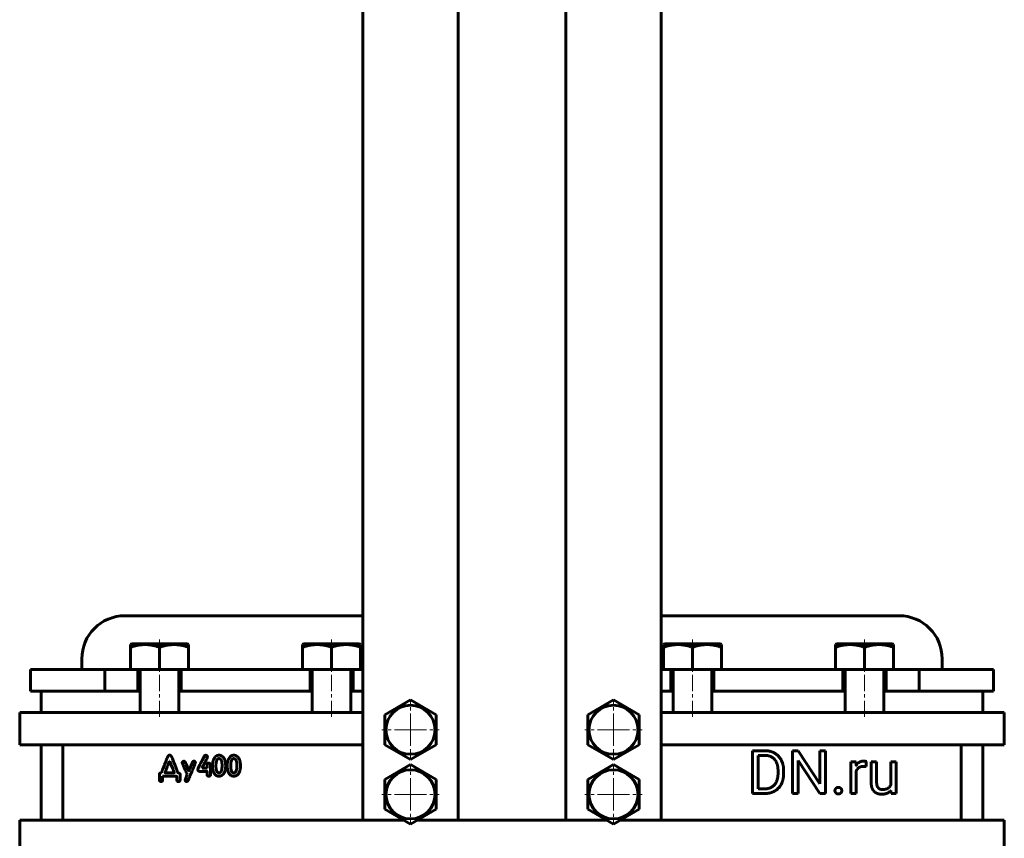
# Model space of a CAD drawing. Header units: millimetres. Extents: x -242 to 242, y -667 to 665.
# Tile 2 of 5: x -229 to 229, y -96 to 285. Entities that reach past the tile are written whole.
import ezdxf

# ---------------------------------------------------------------- set-up
doc = ezdxf.new("R2010")
doc.units = ezdxf.units.MM
doc.linetypes.add('K5LT_AXLED', pattern=[12, 7.5, -1.5, 1.5, -1.5])
doc.linetypes.add('K5LT_BASIC', pattern=[0])
doc.layers.add('Системный слой (1)', color=7, linetype='Continuous', true_color=0x6c6c6c)

# ---------------------------------------------------------------- blocks, each defined once
blk = doc.blocks.new('U33')
at = {"layer": 'Системный слой (1)', "color": 143, "linetype": 'K5LT_BASIC', "lineweight": 60, "true_color": 0x33acca}
for p, q in [((-25, 394.61), (-25, 429.75)), ((-25, -87.25), (-25, 367.35))]:
    blk.add_line(p, q, dxfattribs=at)
blk = doc.blocks.new('U34')
at = {"layer": 'Системный слой (1)', "color": 143, "linetype": 'K5LT_BASIC', "lineweight": 60, "true_color": 0x33acca}
for p, q in [((25, 393.74), (25, 429.75)), ((25, -87.25), (25, 367.35))]:
    blk.add_line(p, q, dxfattribs=at)
blk = doc.blocks.new('U37')
at = {"layer": 'Системный слой (1)', "color": 143, "linetype": 'K5LT_BASIC', "lineweight": 60, "true_color": 0x33acca}
for p, q in [((-73.875, -27.25), (-69.375, -27.25)), ((69.375, -27.25), (73.875, -27.25))]:
    blk.add_line(p, q, dxfattribs=at)
blk = doc.blocks.new('U38')
at = {"layer": 'Системный слой (1)', "color": 143, "linetype": 'K5LT_BASIC', "lineweight": 60, "true_color": 0x33acca}
for p, q in [((-69.38, 405.31), (-69.38, 429.75)), ((-69.38, -87.25), (-69.38, 382.26))]:
    blk.add_line(p, q, dxfattribs=at)
blk = doc.blocks.new('U40')
at = {"layer": 'Системный слой (1)', "color": 143, "linetype": 'K5LT_BASIC', "lineweight": 60, "true_color": 0x33acca}
for p, q in [((69.37, 428.94), (69.37, 429.75)), ((69.37, 405.31), (69.37, 415.76)), ((69.37, -87.25), (69.37, 382.26))]:
    blk.add_line(p, q, dxfattribs=at)
blk = doc.blocks.new('U45')
at = {"layer": 'Системный слой (1)', "color": 30, "linetype": 'K5LT_AXLED', "lineweight": 18, "true_color": 0xff8000}
for q in [(-47.1875, -61.85), (-60.5875, -75.25), (-33.7875, -75.25), (-47.1875, -88.65)]:
    blk.add_line((-47.1875, -75.25), q, dxfattribs=at)
blk = doc.blocks.new('U46')
at = {"layer": 'Системный слой (1)', "color": 30, "linetype": 'K5LT_AXLED', "lineweight": 18, "true_color": 0xff8000}
for q in [(-47.1875, -31.85), (-60.5875, -45.25), (-33.7875, -45.25), (-47.1875, -58.65)]:
    blk.add_line((-47.1875, -45.25), q, dxfattribs=at)
blk = doc.blocks.new('U49')
at = {"layer": 'Системный слой (1)', "color": 30, "linetype": 'K5LT_AXLED', "lineweight": 18, "true_color": 0xff8000}
for q in [(47.1875, -61.85), (33.7875, -75.25), (60.5875, -75.25), (47.1875, -88.65)]:
    blk.add_line((47.1875, -75.25), q, dxfattribs=at)
blk = doc.blocks.new('U50')
at = {"layer": 'Системный слой (1)', "color": 30, "linetype": 'K5LT_AXLED', "lineweight": 18, "true_color": 0xff8000}
for q in [(47.1875, -31.85), (33.7875, -45.25), (60.5875, -45.25), (47.1875, -58.65)]:
    blk.add_line((47.1875, -45.25), q, dxfattribs=at)

msp = doc.modelspace()

# ---------------------------------------------------------------- linework, layer by layer
at = {"layer": 'Системный слой (1)', "color": 143, "linetype": 'K5LT_BASIC', "lineweight": 60, "true_color": 0x33acca}
for p, q in [((-180, 7.75), (-69.37, 7.75)), ((69.38, 7.75), (180, 7.75)), ((-177.38, -5.64), (-176.7, -5.25)), ((-177.38, -6.85), (-177.38, -5.64)), ((-177.38, -17.25), (-177.38, -6.85)), ((-151.05, -5.25), (-176.7, -5.25)), ((-163.88, -17.25), (-163.88, -6.85)), ((-150.38, -5.64), (-151.05, -5.25)), ((-150.38, -5.64), (-150.38, -6.85)), ((-150.38, -17.25), (-150.38, -6.85)), ((-97.38, -5.64), (-96.7, -5.25)), ((-97.38, -6.85), (-97.38, -5.64)), ((-97.38, -17.25), (-97.38, -6.85)), ((-71.05, -5.25), (-96.7, -5.25)), ((-83.88, -17.25), (-83.88, -6.85)), ((-70.38, -5.64), (-71.05, -5.25)), ((-70.38, -5.64), (-70.38, -6.85)), ((-70.38, -17.25), (-70.38, -6.85)), ((70.38, -5.64), (71.05, -5.25)), ((70.38, -6.85), (70.38, -5.64)), ((70.38, -17.25), (70.38, -6.85)), ((96.7, -5.25), (71.05, -5.25)), ((83.88, -17.25), (83.88, -6.85)), ((97.38, -5.64), (96.7, -5.25)), ((97.38, -5.64), (97.38, -6.85)), ((97.38, -17.25), (97.38, -6.85)), ((150.38, -5.64), (151.05, -5.25)), ((150.38, -6.85), (150.38, -5.64)), ((150.38, -17.25), (150.38, -6.85)), ((176.7, -5.25), (151.05, -5.25)), ((163.88, -17.25), (163.88, -6.85)), ((177.38, -5.64), (176.7, -5.25)), ((177.38, -5.64), (177.38, -6.85)), ((177.38, -17.25), (177.38, -6.85)), ((-200, -17.25), (-200, -12.25)), ((200, -17.25), (200, -12.25)), ((-223.88, -27.25), (-223.88, -17.25)), ((-223.88, -17.25), (-189.23, -17.25)), ((-189.23, -27.25), (-189.23, -17.25)), ((-189.23, -17.25), (-173.88, -17.25)), ((-173.88, -17.25), (-163.88, -17.25)), ((-173.88, -27.25), (-173.88, -17.25)), ((-172.88, -17.85), (-172.88, -37.25)), ((-163.88, -17.25), (-153.88, -17.25)), ((-154.88, -17.85), (-154.88, -37.25)), ((-153.88, -27.25), (-153.88, -17.25)), ((-153.88, -17.25), (-93.88, -17.25)), ((-93.88, -17.25), (-83.88, -17.25)), ((-93.88, -27.25), (-93.88, -17.25)), ((-92.88, -17.85), (-92.88, -37.25)), ((-83.88, -17.25), (-73.88, -17.25)), ((-74.88, -17.85), (-74.88, -37.25)), ((-73.88, -17.25), (-69.37, -17.25)), ((-73.88, -27.25), (-73.88, -17.25)), ((69.38, -17.25), (73.88, -17.25)), ((73.88, -17.25), (83.88, -17.25)), ((73.88, -27.25), (73.88, -17.25)), ((74.88, -17.85), (74.88, -37.25)), ((83.88, -17.25), (93.87, -17.25)), ((92.87, -17.85), (92.87, -37.25)), ((93.87, -27.25), (93.87, -17.25)), ((93.87, -17.25), (153.88, -17.25)), ((153.88, -17.25), (163.88, -17.25)), ((153.88, -27.25), (153.88, -17.25)), ((154.88, -17.85), (154.88, -37.25)), ((163.88, -17.25), (173.88, -17.25)), ((172.88, -17.85), (172.88, -37.25)), ((173.88, -17.25), (189.23, -17.25)), ((173.88, -27.25), (173.88, -17.25)), ((189.23, -27.25), (189.23, -17.25)), ((189.23, -17.25), (223.88, -17.25)), ((223.88, -27.25), (223.88, -17.25)), ((-189.23, -27.25), (-223.88, -27.25)), ((-218.88, -37.25), (-218.88, -27.25)), ((-189.23, -27.25), (-173.88, -27.25)), ((-173.88, -27.25), (-172.88, -27.25)), ((-154.88, -27.25), (-153.88, -27.25)), ((-153.88, -27.25), (-93.88, -27.25)), ((-93.88, -27.25), (-92.88, -27.25)), ((-74.88, -27.25), (-73.88, -27.25)), ((73.88, -27.25), (74.88, -27.25)), ((92.87, -27.25), (93.87, -27.25)), ((93.87, -27.25), (153.88, -27.25)), ((153.88, -27.25), (154.88, -27.25)), ((172.88, -27.25), (173.88, -27.25)), ((173.88, -27.25), (189.23, -27.25)), ((223.88, -27.25), (189.23, -27.25)), ((218.87, -37.25), (218.87, -27.25)), ((-59.19, -38.32), (-47.19, -31.39)), ((-47.19, -31.39), (-35.19, -38.32)), ((35.19, -38.32), (47.19, -31.39)), ((47.19, -31.39), (59.19, -38.32)), ((-228.88, -37.25), (-218.88, -37.25)), ((-228.88, -52.25), (-228.88, -37.25)), ((-218.88, -37.25), (-69.37, -37.25)), ((-59.19, -52.18), (-59.19, -38.32)), ((-35.19, -38.32), (-35.19, -52.18)), ((35.19, -52.18), (35.19, -38.32)), ((59.19, -38.32), (59.19, -52.18)), ((69.38, -37.25), (218.87, -37.25)), ((218.87, -37.25), (228.88, -37.25)), ((228.88, -52.25), (228.88, -37.25)), ((-218.88, -52.25), (-228.88, -52.25)), ((-218.88, -52.25), (-69.37, -52.25)), ((-218.88, -52.25), (-218.88, -87.25)), ((-208.87, -52.25), (-208.87, -87.25)), ((-47.19, -59.11), (-59.19, -52.18)), ((-35.19, -52.18), (-47.19, -59.11)), ((47.19, -59.11), (35.19, -52.18)), ((59.19, -52.18), (47.19, -59.11)), ((69.38, -52.25), (218.87, -52.25)), ((208.88, -52.25), (208.88, -87.25)), ((228.88, -52.25), (218.87, -52.25)), ((218.87, -52.25), (218.87, -87.25)), ((-159.14, -57.03), (-159.37, -57.08)), ((117.5, -54.95), (111.86, -54.95)), ((111.86, -54.95), (111.86, -74.89)), ((114.5, -57.12), (114.5, -72.74)), ((117.5, -57.12), (114.5, -57.12)), ((133.02, -54.95), (130.38, -54.95)), ((130.38, -54.95), (130.38, -74.89)), ((143.1, -70.37), (133.02, -54.95)), ((145.72, -54.95), (143.1, -54.95)), ((143.1, -54.95), (143.1, -70.37)), ((145.72, -74.89), (145.72, -54.95)), ((-159.14, -59.81), (-159.18, -59.81)), ((-153.3, -60.55), (-153.3, -60.62)), ((-150.24, -64.2), (-151.54, -61.24)), ((-147.2, -60.55), (-147.2, -60.44)), ((-143.98, -63.01), (-143.98, -62.85)), ((-141.79, -63.01), (-143.98, -63.01)), ((-141.79, -61.89), (-141.79, -63.01)), ((-140.19, -66.11), (-140.19, -61.49)), ((-137.63, -61.33), (-137.66, -62.11)), ((-133.11, -61.92), (-133.11, -61.89)), ((-130.75, -61.33), (-130.78, -62.11)), ((-126.24, -61.92), (-126.24, -61.89)), ((-59.19, -68.32), (-47.19, -61.39)), ((-47.19, -61.39), (-35.19, -68.32)), ((35.19, -68.32), (47.19, -61.39)), ((47.19, -61.39), (59.19, -68.32)), ((133.02, -74.89), (133.02, -59.51)), ((133.02, -59.51), (143.06, -74.89)), ((157.51, -60.08), (157.51, -74.89)), ((159.98, -60.08), (157.51, -60.08)), ((160.03, -61.77), (159.98, -60.08)), ((164.66, -62.35), (164.68, -59.99)), ((169.52, -60.08), (166.98, -60.08)), ((166.98, -60.08), (166.98, -69.63)), ((169.52, -69.66), (169.52, -60.08)), ((176.1, -60.08), (176.1, -70.86)), ((178.65, -60.08), (176.1, -60.08)), ((178.65, -74.89), (178.65, -60.08)), ((-163.95, -65.97), (-163.95, -68.56)), ((-162.43, -66.81), (-162.15, -66.77)), ((-162.43, -68.52), (-162.43, -66.81)), ((-162.15, -66.77), (-156.94, -66.77)), ((-161.27, -65.17), (-161.24, -65.25)), ((-161.24, -65.25), (-157.09, -65.25)), ((-155.89, -66.92), (-155.89, -68.22)), ((-154.28, -68.29), (-154.28, -66.05)), ((-151, -65.96), (-151.25, -66.72)), ((-150.17, -64.2), (-150.24, -64.2)), ((-145.05, -64.6), (-141.86, -64.6)), ((-141.79, -64.68), (-141.79, -66.15)), ((-136.33, -65.22), (-136, -65.22)), ((-129.45, -65.22), (-129.12, -65.22)), ((-59.19, -82.18), (-59.19, -68.32)), ((-35.19, -68.32), (-35.19, -82.18)), ((35.19, -82.18), (35.19, -68.32)), ((59.19, -68.32), (59.19, -82.18)), ((123.68, -65.53), (123.68, -64.31)), ((126.29, -65.53), (126.29, -64.34)), ((160.05, -74.89), (160.05, -64.37)), ((-163.21, -69.32), (-163.17, -69.32)), ((-155.15, -69.32), (-155.04, -69.32)), ((-151.32, -69.25), (-151.22, -69.25)), ((114.5, -72.74), (117.26, -72.74)), ((111.86, -74.89), (117.26, -74.89)), ((130.38, -74.89), (133.02, -74.89)), ((143.06, -74.89), (145.72, -74.89)), ((157.51, -74.89), (160.05, -74.89)), ((176.18, -73.43), (176.23, -74.89)), ((176.23, -74.89), (178.65, -74.89)), ((-47.19, -89.11), (-59.19, -82.18)), ((-35.19, -82.18), (-47.19, -89.11)), ((47.19, -89.11), (35.19, -82.18)), ((59.19, -82.18), (47.19, -89.11)), ((-228.88, -87.25), (-218.88, -87.25)), ((-228.88, -102.25), (-228.88, -87.25)), ((-218.88, -87.25), (-69.37, -87.25)), ((-69.37, -87.25), (-50.4, -87.25)), ((-43.97, -87.25), (-25, -87.25)), ((-25, -87.25), (25, -87.25)), ((25, -87.25), (43.97, -87.25)), ((50.4, -87.25), (69.38, -87.25)), ((69.38, -87.25), (218.87, -87.25)), ((218.87, -87.25), (228.88, -87.25)), ((228.88, -102.25), (228.88, -87.25))]:
    msp.add_line(p, q, dxfattribs=at)
at = {"layer": 'Системный слой (1)', "color": 30, "linetype": 'K5LT_AXLED', "lineweight": 18, "true_color": 0xff8000}
for p, q in [((-163.88, -8.85), (-163.88, -3.25)), ((-83.88, -8.85), (-83.88, -3.25)), ((83.88, -8.85), (83.88, -3.25)), ((163.88, -8.85), (163.88, -3.25)), ((-163.88, -39.25), (-163.88, -15.25)), ((-83.88, -39.25), (-83.88, -15.25)), ((83.88, -39.25), (83.88, -15.25)), ((163.88, -39.25), (163.88, -15.25))]:
    msp.add_line(p, q, dxfattribs=at)
at = {"layer": 'Системный слой (1)', "color": 143, "linetype": 'K5LT_BASIC', "lineweight": 60, "true_color": 0x33acca}
for centre in [(-47.19, -45.25), (47.19, -45.25), (-47.19, -75.25), (47.19, -75.25)]:
    msp.add_circle(centre, 11.4, dxfattribs=at)
for centre, radius, start, end in [((-180, -12.25), 20, 90, 180), ((180, -12.25), 20, 0, 90), ((-173.48, -17.85), 0.6, 0, 90), ((-154.28, -17.85), 0.6, 90, 180), ((-93.48, -17.85), 0.6, 0, 90), ((-74.28, -17.85), 0.6, 90, 180), ((74.27, -17.85), 0.6, 0, 90), ((93.48, -17.85), 0.6, 90, 180), ((154.28, -17.85), 0.6, 0, 90), ((173.48, -17.85), 0.6, 90, 180)]:
    msp.add_arc(centre, radius, start, end, dxfattribs=at)
for points, degree, knots in [([(-163.88, -6.85), (-164.34, -6.69), (-165.02, -6.48), (-166, -6.22), (-166.68, -6.07), (-167.3, -5.95), (-167.94, -5.84), (-168.7, -5.74), (-169.57, -5.66), (-170.39, -5.64), (-171.18, -5.64), (-171.93, -5.68), (-172.66, -5.75), (-173.49, -5.86), (-174.64, -6.07), (-175.98, -6.4), (-176.95, -6.7), (-177.38, -6.85)], 3, [0, 0, 0, 0, 1.889793, 2.772286, 3.97396, 4.613199, 5.275973, 6.508307, 7.620707, 8.715255, 9.746093, 10.721757, 11.68135, 12.629021, 14.021816, 16.259909, 18, 18, 18, 18]), ([(-150.38, -6.85), (-150.84, -6.69), (-151.52, -6.48), (-152.5, -6.22), (-153.18, -6.07), (-153.8, -5.95), (-154.44, -5.84), (-155.2, -5.74), (-156.07, -5.66), (-156.89, -5.64), (-157.68, -5.64), (-158.43, -5.68), (-159.16, -5.75), (-159.99, -5.86), (-161.14, -6.07), (-162.48, -6.4), (-163.45, -6.7), (-163.88, -6.85)], 3, [0, 0, 0, 0, 1.889793, 2.772286, 3.97396, 4.613199, 5.275973, 6.508307, 7.620707, 8.715255, 9.746093, 10.721757, 11.68135, 12.629021, 14.021816, 16.259909, 18, 18, 18, 18]), ([(-83.88, -6.85), (-84.34, -6.69), (-85.02, -6.48), (-86, -6.22), (-86.68, -6.07), (-87.3, -5.95), (-87.94, -5.84), (-88.7, -5.74), (-89.57, -5.66), (-90.39, -5.64), (-91.18, -5.64), (-91.93, -5.68), (-92.66, -5.75), (-93.49, -5.86), (-94.64, -6.07), (-95.98, -6.4), (-96.95, -6.7), (-97.38, -6.85)], 3, [0, 0, 0, 0, 1.889793, 2.772286, 3.97396, 4.613199, 5.275973, 6.508307, 7.620707, 8.715255, 9.746093, 10.721757, 11.68135, 12.629021, 14.021816, 16.259909, 18, 18, 18, 18]), ([(-70.38, -6.85), (-70.84, -6.69), (-71.52, -6.48), (-72.5, -6.22), (-73.18, -6.07), (-73.8, -5.95), (-74.44, -5.84), (-75.2, -5.74), (-76.07, -5.66), (-76.89, -5.64), (-77.68, -5.64), (-78.43, -5.68), (-79.16, -5.75), (-79.99, -5.86), (-81.14, -6.07), (-82.48, -6.4), (-83.45, -6.7), (-83.88, -6.85)], 3, [0, 0, 0, 0, 1.889793, 2.772286, 3.97396, 4.613199, 5.275973, 6.508307, 7.620707, 8.715255, 9.746093, 10.721757, 11.68135, 12.629021, 14.021816, 16.259909, 18, 18, 18, 18]), ([(83.88, -6.85), (83.41, -6.69), (82.73, -6.48), (81.75, -6.22), (81.07, -6.07), (80.45, -5.95), (79.81, -5.84), (79.05, -5.74), (78.18, -5.66), (77.36, -5.64), (76.57, -5.64), (75.82, -5.68), (75.09, -5.75), (74.26, -5.86), (73.11, -6.07), (71.77, -6.4), (70.8, -6.7), (70.38, -6.85)], 3, [0, 0, 0, 0, 1.889793, 2.772286, 3.97396, 4.613199, 5.275973, 6.508307, 7.620707, 8.715255, 9.746093, 10.721757, 11.68135, 12.629021, 14.021816, 16.259909, 18, 18, 18, 18]), ([(97.38, -6.85), (96.91, -6.69), (96.23, -6.48), (95.25, -6.22), (94.57, -6.07), (93.95, -5.95), (93.31, -5.84), (92.55, -5.74), (91.68, -5.66), (90.86, -5.64), (90.07, -5.64), (89.32, -5.68), (88.59, -5.75), (87.76, -5.86), (86.61, -6.07), (85.27, -6.4), (84.3, -6.7), (83.88, -6.85)], 3, [0, 0, 0, 0, 1.889793, 2.772286, 3.97396, 4.613199, 5.275973, 6.508307, 7.620707, 8.715255, 9.746093, 10.721757, 11.68135, 12.629021, 14.021816, 16.259909, 18, 18, 18, 18]), ([(163.88, -6.85), (163.41, -6.69), (162.73, -6.48), (161.75, -6.22), (161.07, -6.07), (160.45, -5.95), (159.81, -5.84), (159.05, -5.74), (158.18, -5.66), (157.36, -5.64), (156.57, -5.64), (155.82, -5.68), (155.09, -5.75), (154.26, -5.86), (153.11, -6.07), (151.77, -6.4), (150.8, -6.7), (150.38, -6.85)], 3, [0, 0, 0, 0, 1.889793, 2.772286, 3.97396, 4.613199, 5.275973, 6.508307, 7.620707, 8.715255, 9.746093, 10.721757, 11.68135, 12.629021, 14.021816, 16.259909, 18, 18, 18, 18]), ([(177.38, -6.85), (176.91, -6.69), (176.23, -6.48), (175.25, -6.22), (174.57, -6.07), (173.95, -5.95), (173.31, -5.84), (172.55, -5.74), (171.68, -5.66), (170.86, -5.64), (170.07, -5.64), (169.32, -5.68), (168.59, -5.75), (167.76, -5.86), (166.61, -6.07), (165.27, -6.4), (164.3, -6.7), (163.88, -6.85)], 3, [0, 0, 0, 0, 1.889793, 2.772286, 3.97396, 4.613199, 5.275973, 6.508307, 7.620707, 8.715255, 9.746093, 10.721757, 11.68135, 12.629021, 14.021816, 16.259909, 18, 18, 18, 18]), ([(161.48, -60.32), (160.61, -60.83), (160.04, -61.76), (160.03, -61.77)], 2, [0, 0, 0, 1.967275, 2, 2, 2]), ([(160.05, -64.37), (160.31, -63.74), (161.21, -62.79), (162.55, -62.24), (163.43, -62.24)], 2, [0, 0, 0, 0.9573, 1.97865, 3, 3, 3])]:
    msp.add_open_spline(points, degree=degree, knots=knots, dxfattribs=at)
for points in [[(-160.43, -58.75), (-162.15, -63.11), (-163.02, -65.21)], [(-159.37, -57.08), (-159.85, -57.08), (-160.43, -58.75)], [(-158.04, -58.37), (-158.41, -57.03), (-159.14, -57.03)], [(-155.53, -64.72), (-156.22, -62.77), (-158.04, -58.37)], [(-143.12, -57.62), (-146.09, -63.35), (-146.09, -63.64)], [(-143.98, -62.85), (-141.6, -58.06), (-141.6, -57.95)], [(-142.42, -57.06), (-143.12, -57.29), (-143.12, -57.62)], [(-141.6, -57.95), (-141.68, -57.06), (-142.42, -57.06)], [(-138.63, -58.9), (-139.25, -60.12), (-139.29, -61.81)], [(-137.29, -57.3), (-138.01, -57.68), (-138.63, -58.9)], [(-136.26, -58.63), (-137.42, -58.63), (-137.63, -61.33)], [(-136.29, -57.04), (-136.92, -57.15), (-137.29, -57.3)], [(-133.48, -59.26), (-134.48, -57.04), (-136.29, -57.04)], [(-134.78, -61.89), (-134.78, -58.63), (-136.26, -58.63)], [(-133.11, -61.89), (-133.11, -60.68), (-133.48, -59.26)], [(-131.75, -58.9), (-132.37, -60.12), (-132.41, -61.81)], [(-130.41, -57.3), (-131.13, -57.68), (-131.75, -58.9)], [(-129.38, -58.63), (-130.54, -58.63), (-130.75, -61.33)], [(-129.41, -57.04), (-130.04, -57.15), (-130.41, -57.3)], [(-126.61, -59.26), (-127.6, -57.04), (-129.41, -57.04)], [(-127.9, -61.89), (-127.9, -58.63), (-129.38, -58.63)], [(-126.24, -61.89), (-126.24, -60.68), (-126.61, -59.26)], [(126.29, -64.34), (126.29, -62.17), (125.03, -58.71), (122.69, -56.26), (119.46, -54.95), (117.5, -54.95)], [(123.68, -64.31), (123.68, -62.6), (122.86, -59.93), (121.27, -58.08), (118.98, -57.12), (117.5, -57.12)], [(-159.18, -59.81), (-161.27, -65.04), (-161.27, -65.17)], [(-157.01, -65.17), (-157.81, -62.98), (-159.14, -59.81)], [(-152.55, -59.83), (-153.3, -59.96), (-153.3, -60.55)], [(-153.3, -60.62), (-153.16, -61.03), (-151, -65.96)], [(-151.54, -61.24), (-151.94, -59.83), (-152.55, -59.83)], [(-149.33, -62.1), (-150.17, -64.05), (-150.17, -64.2)], [(-149.73, -66.72), (-147.2, -60.76), (-147.2, -60.55)], [(-148.36, -59.97), (-148.55, -60.18), (-149.33, -62.1)], [(-147.82, -59.79), (-148.12, -59.79), (-148.36, -59.97)], [(-147.2, -60.44), (-147.35, -59.79), (-147.82, -59.79)], [(-146.09, -63.64), (-146.09, -64.45), (-145.05, -64.6)], [(-140.97, -60.7), (-141.79, -60.7), (-141.79, -61.89)], [(-140.19, -61.49), (-140.19, -60.89), (-140.97, -60.7)], [(-139.29, -61.81), (-139.29, -63.24), (-138.89, -64.62)], [(-137.66, -62.11), (-137.51, -65.22), (-136.33, -65.22)], [(-136, -65.22), (-135.2, -65.22), (-134.85, -63.18)], [(-135.48, -66.7), (-133.11, -65.89), (-133.11, -61.92)], [(-134.85, -63.18), (-134.78, -62.27), (-134.78, -61.89)], [(-132.41, -61.81), (-132.41, -63.24), (-132.01, -64.62)], [(-130.78, -62.11), (-130.63, -65.22), (-129.45, -65.22)], [(-129.12, -65.22), (-128.32, -65.22), (-127.97, -63.18)], [(-128.6, -66.7), (-126.24, -65.89), (-126.24, -61.92)], [(-127.97, -63.18), (-127.9, -62.27), (-127.9, -61.89)], [(163.55, -59.8), (162.35, -59.8), (161.48, -60.32)], [(163.43, -62.24), (163.79, -62.24), (164.35, -62.28), (164.66, -62.35)], [(164.18, -59.86), (163.83, -59.8), (163.55, -59.8)], [(164.68, -59.99), (164.54, -59.93), (164.18, -59.86)], [(-163.02, -65.21), (-163.95, -65.32), (-163.95, -65.97)], [(-163.95, -68.56), (-163.95, -69.2), (-163.21, -69.32)], [(-163.17, -69.32), (-162.43, -69.32), (-162.43, -68.52)], [(-157.09, -65.25), (-157.01, -65.25), (-157.01, -65.17)], [(-156.94, -66.77), (-155.89, -66.77), (-155.89, -66.92)], [(-155.89, -68.22), (-155.89, -69.32), (-155.15, -69.32)], [(-154.92, -65.33), (-155.34, -65.33), (-155.53, -64.72)], [(-155.04, -69.32), (-154.28, -69.32), (-154.28, -68.29)], [(-154.28, -66.05), (-154.28, -65.52), (-154.92, -65.33)], [(-151.25, -66.72), (-151.97, -68.46), (-151.97, -68.57)], [(-151.97, -68.57), (-151.84, -69.25), (-151.32, -69.25)], [(-151.03, -69.22), (-150.67, -69.22), (-149.73, -66.72)], [(-141.86, -64.6), (-141.79, -64.6), (-141.79, -64.68)], [(-141.79, -66.15), (-141.75, -66.72), (-140.96, -66.83)], [(-140.96, -66.83), (-140.19, -66.78), (-140.19, -66.11)], [(-138.89, -64.62), (-138, -66.81), (-136.29, -66.81)], [(-136.29, -66.81), (-135.81, -66.81), (-135.48, -66.7)], [(-132.01, -64.62), (-131.12, -66.81), (-129.41, -66.81)], [(-129.41, -66.81), (-128.93, -66.81), (-128.6, -66.7)], [(117.26, -74.89), (119.34, -74.89), (122.66, -73.59), (125.03, -71.15), (126.29, -67.69), (126.29, -65.53)], [(117.26, -72.74), (119.39, -72.74), (122.24, -70.95), (123.68, -67.7), (123.68, -65.53)], [(-151.22, -69.25), (-151.09, -69.25), (-151.03, -69.22)], [(150.55, -72.46), (150.15, -72.91), (150.15, -73.55)], [(151.72, -72.02), (150.95, -72.02), (150.55, -72.46)], [(152.89, -72.46), (152.49, -72.02), (151.72, -72.02)], [(153.3, -73.55), (153.3, -72.91), (152.89, -72.46)], [(166.98, -69.63), (166.98, -71.11), (167.33, -72.17)], [(167.33, -72.17), (167.68, -73.22), (168.33, -73.88)], [(169.74, -71.31), (169.52, -70.66), (169.52, -69.66)], [(171.24, -72.87), (170.75, -72.72), (169.97, -71.96), (169.74, -71.31)], [(172.24, -73.02), (171.72, -73.02), (171.24, -72.87)], [(174.8, -72.39), (173.86, -73.02), (172.24, -73.02)], [(176.1, -70.86), (175.68, -71.82), (174.8, -72.39)], [(150.15, -73.55), (150.15, -74.18), (150.55, -74.62)], [(150.55, -74.62), (150.95, -75.06), (151.72, -75.06)], [(151.72, -75.06), (152.49, -75.06), (152.89, -74.62)], [(152.89, -74.62), (153.3, -74.18), (153.3, -73.55)], [(168.33, -73.88), (168.97, -74.54), (169.87, -74.85)], [(169.87, -74.85), (170.76, -75.17), (171.85, -75.17)], [(171.85, -75.17), (173.43, -75.17), (174.54, -74.65)], [(174.54, -74.65), (175.53, -74.2), (176.18, -73.43)]]:
    msp.add_open_spline(points, degree=2, dxfattribs=at)

# ---------------------------------------------------------------- block references
at = {"layer": 'Системный слой (1)'}
for name in ['U38', 'U33', 'U34', 'U40', 'U37', 'U46', 'U50', 'U45', 'U49']:
    msp.add_blockref(name, (0, 0), dxfattribs=at)

doc.saveas('drawing.dxf')
